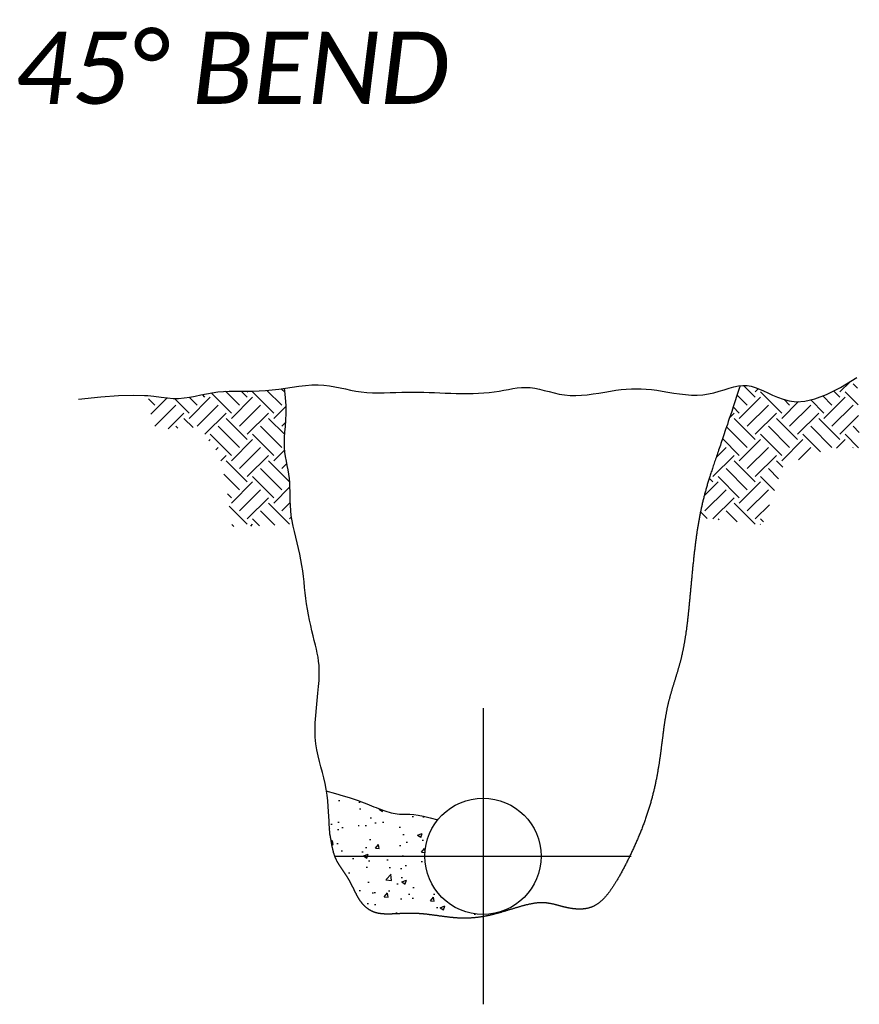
# Model space of a CAD drawing. Header units: feet. Extents: x 100 to 230, y 0 to 21.
# Tile 2 of 31: x 105.13 to 106.76, y 5.79 to 7.71. Entities that reach past the tile are written whole.
import ezdxf

# ---------------------------------------------------------------- set-up
doc = ezdxf.new("R2010")
doc.units = ezdxf.units.FT
doc.header["$MEASUREMENT"] = 0
doc.layers.add('G-ANNO-DETL', color=3, linetype='Continuous', lineweight=25)
for name, color, linetype in [('PF_P_Text', 7, 'Continuous'), ('SC_Shading1', 253, 'Continuous'), ('SH_Text', 7, 'Continuous')]:
    doc.layers.add(name, color=color, linetype=linetype)
doc.styles.add('Slanted-Normal', font='calibrii.ttf', dxfattribs={"height": 0.14})

msp = doc.modelspace()

# ---------------------------------------------------------------- hatches: boundary and pattern name
at = {"layer": 'SC_Shading1'}
h = msp.add_hatch(dxfattribs=at)
h.set_pattern_fill('AR-CONC', color=256, scale=0.0125)
h.set_pattern_definition([(50, (-1363.38273, -131.78383), (0.089657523, -0.007844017), [0.009375, -0.103125]), (355, (-1363.38273, -131.78383), (-0.0173439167, 0.094024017), [0.0075, -0.0825]), (100.4514445, (-1363.37526, -131.78448), (0.072313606, 0.086179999), [0.007967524, -0.087642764]), (46.1842, (-1363.38273, -131.75883), (0.133405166, -0.02068991), [0.0140625, -0.1546875]), (96.635635, (-1363.37161, -131.76055), (0.116832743, 0.121764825), [0.011951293, -0.13146422]), (351.184164, (-1363.38273, -131.75883), (0.116832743, 0.121764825), [0.01125, -0.12375]), (21, (-1363.37023, -131.76508), (0.0746133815, -0.0503273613), [0.009375, -0.103125]), (326, (-1363.37023, -131.76508), (0.0304144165, 0.0906437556), [0.0075, -0.0825]), (71.451445, (-1363.36401, -131.76927), (0.105027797, 0.040316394), [0.007967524, -0.087642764]), (37.5, (-1363.382728, -131.783827), (0.0015199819, 0.0416117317), [0, -0.0815, 0, -0.08375, 0, -0.0828125]), (7.5, (-1363.38273, -131.783827), (0.0328836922, 0.049301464), [0, -0.04775, 0, -0.079625, 0, -0.0315625]), (327.5, (-1363.410603, -131.783827), (0.0667278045, -0.002819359), [0, -0.03125, 0, -0.0975, 0, -0.129375]), (317.5, (-1363.423103, -131.783827), (0.0728982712, 0.0125131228), [0, -0.040625, 0, -0.06475, 0, -0.091875])])
h.paths.add_polyline_path([(105.9202, 6.0809, -0.171196), (105.9452, 6.1518), (105.9302, 6.1558), (105.9177, 6.1587), (105.9072, 6.1607), (105.8985, 6.1619), (105.8912, 6.1625), (105.8851, 6.1627), (105.8799, 6.1627), (105.8752, 6.1628), (105.8707, 6.163), (105.8665, 6.1634), (105.8623, 6.164), (105.8583, 6.1647), (105.8544, 6.1656), (105.8504, 6.1666), (105.8464, 6.1678), (105.8424, 6.1691), (105.8383, 6.1706), (105.834, 6.1721), (105.8297, 6.1737), (105.8253, 6.1754), (105.8208, 6.1772), (105.8162, 6.1791), (105.8116, 6.181), (105.807, 6.1829), (105.8022, 6.1848), (105.7969, 6.1869), (105.7907, 6.1892), (105.7829, 6.1919), (105.7732, 6.195), (105.7611, 6.1986), (105.7461, 6.2028), (105.7288, 6.2075), (105.7299, 6.1999), (105.7313, 6.1887), (105.7323, 6.1779), (105.733, 6.1676), (105.7336, 6.1581), (105.734, 6.1496), (105.7344, 6.1424), (105.7346, 6.1366), (105.7349, 6.1321), (105.7351, 6.1287), (105.7353, 6.1262), (105.7355, 6.1245), (105.7357, 6.1233), (105.7358, 6.1224), (105.736, 6.1218), (105.7362, 6.1209), (105.7364, 6.1196), (105.7367, 6.1182), (105.737, 6.1169), (105.7372, 6.1155), (105.7375, 6.1141), (105.7377, 6.1127), (105.7379, 6.1113), (105.7382, 6.1101), (105.7383, 6.1094), (105.7384, 6.1086), (105.7385, 6.1079), (105.7387, 6.1071), (105.7388, 6.1064), (105.7389, 6.1056), (105.7391, 6.1049), (105.7392, 6.1041), (105.7393, 6.1034), (105.7395, 6.1026), (105.7396, 6.1018), (105.7398, 6.101), (105.7399, 6.1003), (105.7401, 6.0995), (105.7402, 6.0987), (105.7404, 6.0979), (105.7406, 6.0972), (105.7407, 6.0964), (105.7409, 6.0956), (105.7411, 6.0948), (105.7412, 6.0941), (105.7414, 6.0933), (105.7416, 6.0925), (105.7418, 6.0917), (105.742, 6.0909), (105.7422, 6.0902), (105.7424, 6.0894), (105.7426, 6.0886), (105.7428, 6.0878), (105.7431, 6.0871), (105.7433, 6.0863), (105.7435, 6.0855), (105.7438, 6.0848), (105.744, 6.084), (105.7443, 6.0833), (105.7445, 6.0825), (105.7448, 6.0818), (105.7451, 6.081), (105.7454, 6.0803), (105.7457, 6.0795), (105.746, 6.0788), (105.7463, 6.078), (105.7466, 6.0773), (105.7469, 6.0766), (105.7472, 6.0759), (105.7476, 6.0752), (105.7479, 6.0744), (105.7482, 6.0737), (105.7486, 6.073), (105.7489, 6.0723), (105.7493, 6.0716), (105.7497, 6.0709), (105.75, 6.0702), (105.7504, 6.0695), (105.7508, 6.0688), (105.7512, 6.0681), (105.7516, 6.0675), (105.752, 6.0668), (105.7524, 6.0661), (105.7528, 6.0654), (105.7532, 6.0648), (105.7536, 6.0641), (105.754, 6.0634), (105.7544, 6.0627), (105.7548, 6.0621), (105.7553, 6.0614), (105.7557, 6.0608), (105.7561, 6.0601), (105.7565, 6.0594), (105.757, 6.0588), (105.7574, 6.0581), (105.7578, 6.0575), (105.7583, 6.0568), (105.7587, 6.0562), (105.7592, 6.0555), (105.7596, 6.0549), (105.76, 6.0543), (105.7605, 6.0536), (105.7609, 6.053), (105.7613, 6.0523), (105.7618, 6.0517), (105.7622, 6.0511), (105.7633, 6.0495), (105.7642, 6.0482), (105.7651, 6.0469), (105.7659, 6.0456), (105.7668, 6.0444), (105.7676, 6.0431), (105.7684, 6.0418), (105.7693, 6.0406), (105.7701, 6.0393), (105.7709, 6.038), (105.7716, 6.0368), (105.7724, 6.0355), (105.7731, 6.0342), (105.7738, 6.033), (105.7745, 6.0317), (105.7752, 6.0304), (105.7759, 6.0291), (105.7766, 6.0279), (105.7773, 6.0266), (105.7779, 6.0253), (105.7785, 6.024), (105.7792, 6.0228), (105.7798, 6.0215), (105.7804, 6.0203), (105.781, 6.019), (105.7815, 6.0181), (105.7818, 6.0174), (105.7821, 6.0168), (105.7824, 6.0162), (105.7827, 6.0156), (105.783, 6.015), (105.7833, 6.0144), (105.7836, 6.0137), (105.7839, 6.0131), (105.7842, 6.0125), (105.7845, 6.0119), (105.7848, 6.0113), (105.7851, 6.0107), (105.7854, 6.0101), (105.7857, 6.0095), (105.786, 6.0089), (105.7863, 6.0083), (105.7866, 6.0078), (105.7869, 6.0072), (105.7872, 6.0066), (105.7875, 6.006), (105.7878, 6.0054), (105.7881, 6.0049), (105.7884, 6.0043), (105.7887, 6.0037), (105.789, 6.0032), (105.7893, 6.0026), (105.7896, 6.002), (105.79, 6.0015), (105.7903, 6.0009), (105.7906, 6.0004), (105.7909, 5.9999), (105.7912, 5.9993), (105.7916, 5.9988), (105.7919, 5.9983), (105.7922, 5.9977), (105.7926, 5.9972), (105.7929, 5.9967), (105.7932, 5.9962), (105.7936, 5.9957), (105.7939, 5.9952), (105.7943, 5.9947), (105.7946, 5.9942), (105.795, 5.9937), (105.7953, 5.9932), (105.7957, 5.9927), (105.796, 5.9922), (105.7964, 5.9917), (105.7968, 5.9913), (105.7971, 5.9908), (105.7975, 5.9903), (105.7979, 5.9899), (105.7982, 5.9894), (105.7986, 5.989), (105.799, 5.9885), (105.7994, 5.9881), (105.7998, 5.9876), (105.8001, 5.9872), (105.8005, 5.9868), (105.8009, 5.9864), (105.8013, 5.9859), (105.8017, 5.9855), (105.8021, 5.9851), (105.8025, 5.9847), (105.8029, 5.9843), (105.8033, 5.9839), (105.8037, 5.9835), (105.8041, 5.9831), (105.8045, 5.9828), (105.805, 5.9824), (105.8054, 5.982), (105.8058, 5.9816), (105.8062, 5.9813), (105.8066, 5.9809), (105.8071, 5.9806), (105.8075, 5.9802), (105.8079, 5.9799), (105.8083, 5.9796), (105.8088, 5.9792), (105.8092, 5.9789), (105.8096, 5.9786), (105.8101, 5.9783), (105.8105, 5.978), (105.811, 5.9777), (105.8114, 5.9774), (105.8119, 5.9771), (105.8123, 5.9768), (105.8128, 5.9765), (105.8132, 5.9762), (105.8137, 5.9759), (105.8141, 5.9757), (105.8146, 5.9754), (105.8151, 5.9752), (105.8155, 5.9749), (105.816, 5.9747), (105.8165, 5.9744), (105.8169, 5.9742), (105.8174, 5.974), (105.8179, 5.9738), (105.8183, 5.9735), (105.8188, 5.9733), (105.8193, 5.9731), (105.8198, 5.9729), (105.8203, 5.9727), (105.8208, 5.9725), (105.8212, 5.9724), (105.8217, 5.9722), (105.8222, 5.972), (105.8227, 5.9718), (105.8232, 5.9717), (105.8237, 5.9715), (105.8242, 5.9714), (105.8247, 5.9712), (105.8252, 5.9711), (105.8258, 5.9709), (105.8263, 5.9708), (105.8268, 5.9707), (105.8273, 5.9705), (105.8278, 5.9704), (105.8284, 5.9703), (105.8289, 5.9702), (105.8294, 5.9701), (105.83, 5.97), (105.8305, 5.9699), (105.8311, 5.9698), (105.8316, 5.9697), (105.8322, 5.9696), (105.8327, 5.9695), (105.8333, 5.9694), (105.8339, 5.9694), (105.8345, 5.9693), (105.835, 5.9692), (105.8356, 5.9692), (105.8362, 5.9691), (105.8368, 5.9691), (105.8374, 5.969), (105.838, 5.969), (105.8386, 5.9689), (105.8392, 5.9689), (105.8398, 5.9688), (105.8404, 5.9688), (105.841, 5.9688), (105.8417, 5.9687), (105.8423, 5.9687), (105.8429, 5.9687), (105.8436, 5.9687), (105.8442, 5.9686), (105.8449, 5.9686), (105.8455, 5.9686), (105.8462, 5.9686), (105.8469, 5.9686), (105.8475, 5.9686), (105.8482, 5.9686), (105.8489, 5.9686), (105.8496, 5.9686), (105.8503, 5.9686), (105.851, 5.9686), (105.8517, 5.9686), (105.8524, 5.9686), (105.8531, 5.9687), (105.8539, 5.9687), (105.8546, 5.9687), (105.8553, 5.9687), (105.8561, 5.9687), (105.8568, 5.9688), (105.8576, 5.9688), (105.8584, 5.9688), (105.8591, 5.9688), (105.8599, 5.9689), (105.8607, 5.9689), (105.8615, 5.9689), (105.8623, 5.969), (105.8631, 5.969), (105.8639, 5.969), (105.8647, 5.9691), (105.8655, 5.9691), (105.8663, 5.9692), (105.8672, 5.9692), (105.868, 5.9692), (105.8688, 5.9693), (105.8702, 5.9693), (105.8719, 5.9694), (105.8736, 5.9695), (105.8753, 5.9695), (105.8771, 5.9696), (105.8789, 5.9697), (105.8807, 5.9697), (105.8826, 5.9698), (105.8844, 5.9698), (105.8863, 5.9698), (105.8882, 5.9699), (105.8902, 5.9699), (105.8921, 5.9699), (105.8941, 5.9699), (105.896, 5.9699), (105.898, 5.9698), (105.9001, 5.9698), (105.9021, 5.9697), (105.9041, 5.9697), (105.9062, 5.9696), (105.9083, 5.9694), (105.9104, 5.9693), (105.9125, 5.9692), (105.9146, 5.969), (105.9168, 5.9688), (105.9189, 5.9686), (105.9211, 5.9684), (105.9233, 5.9682), (105.9255, 5.9679), (105.9277, 5.9676), (105.9299, 5.9674), (105.9321, 5.9671), (105.9338, 5.9669), (105.9349, 5.9667), (105.9361, 5.9666), (105.9372, 5.9664), (105.9383, 5.9663), (105.9394, 5.9661), (105.9406, 5.9659), (105.9417, 5.9658), (105.9428, 5.9656), (105.944, 5.9655), (105.9451, 5.9653), (105.9462, 5.9652), (105.9474, 5.965), (105.9485, 5.9648), (105.9497, 5.9647), (105.9508, 5.9645), (105.9519, 5.9644), (105.9531, 5.9642), (105.9542, 5.9641), (105.9554, 5.9639), (105.9565, 5.9638), (105.9577, 5.9636), (105.9588, 5.9634), (105.96, 5.9633), (105.9611, 5.9632), (105.9623, 5.963), (105.9634, 5.9629), (105.9645, 5.9627), (105.9657, 5.9626), (105.9668, 5.9625), (105.968, 5.9623), (105.9691, 5.9622), (105.9703, 5.9621), (105.9714, 5.962), (105.9725, 5.9618), (105.9737, 5.9617), (105.9748, 5.9616), (105.976, 5.9615), (105.9771, 5.9614), (105.9782, 5.9613), (105.9794, 5.9612), (105.9805, 5.9612), (105.9816, 5.9611), (105.9828, 5.961), (105.9839, 5.9609), (105.985, 5.9609), (105.9862, 5.9608), (105.9873, 5.9607), (105.9884, 5.9607), (105.9895, 5.9607), (105.9906, 5.9606), (105.9918, 5.9606), (105.9929, 5.9606), (105.994, 5.9605), (105.9951, 5.9605), (105.9962, 5.9605), (105.9973, 5.9605), (105.9985, 5.9605), (105.9996, 5.9605), (106.0007, 5.9605), (106.0018, 5.9606), (106.0029, 5.9606), (106.004, 5.9606), (106.0051, 5.9607), (106.0062, 5.9607), (106.0074, 5.9608), (106.0085, 5.9608), (106.0096, 5.9609), (106.0107, 5.961), (106.0118, 5.961), (106.0129, 5.9611), (106.014, 5.9612), (106.0152, 5.9613), (106.0163, 5.9614), (106.0174, 5.9615), (106.0185, 5.9616), (106.0196, 5.9617), (106.0208, 5.9619), (106.0219, 5.962), (106.023, 5.9621), (106.0241, 5.9623), (106.0253, 5.9624), (106.0264, 5.9626), (106.0275, 5.9627), (106.0287, 5.9629), (106.0298, 5.9631), (106.0309, 5.9632), (106.0321, 5.9634), (106.0332, 5.9636), (106.0344, 5.9638), (106.0355, 5.964), (106.0367, 5.9642), (106.0378, 5.9645), (106.039, 5.9647), (106.0402, 5.9649), (106.0413, 5.9651), (106.0425, 5.9654), (106.0437, 5.9656), (106.0449, 5.9659), (106.046, 5.9661), (106.0472, 5.9664), (106.0484, 5.9667), (106.0496, 5.967), (106.0508, 5.9672), (106.052, 5.9675), (106.0532, 5.9678), (106.0544, 5.9681), (106.0557, 5.9685), (106.0553, 5.9702, -0.473402)])

# ---------------------------------------------------------------- linework, layer by layer
at = {"layer": 'G-ANNO-DETL'}
msp.add_line((106.0557, 5.9685), (106.0553, 5.9702), dxfattribs=at)
at = {"layer": 'SC_Shading1'}
for p, q in [((106.7267, 6.9832), (106.7465, 7.003)), ((105.5596, 6.9575), (105.5326, 6.9844)), ((105.575, 6.9729), (105.563, 6.9849)), ((105.575, 6.9832), (105.5766, 6.9848)), ((105.6264, 6.942), (105.5853, 6.9832)), ((105.6418, 6.9575), (105.6131, 6.9862)), ((105.6483, 6.9819), (105.6407, 6.9894)), ((106.5621, 6.9729), (106.5395, 6.9956)), ((106.5621, 6.9832), (106.5684, 6.9895)), ((106.6136, 6.942), (106.5724, 6.9832)), ((106.7267, 6.9729), (106.7145, 6.985)), ((106.7622, 6.9579), (106.737, 6.9832)), ((106.7608, 6.9902), (106.7524, 6.9986)), ((105.395, 6.9575), (105.3827, 6.9698)), ((105.3877, 6.9398), (105.4195, 6.9716)), ((105.4619, 6.942), (105.4333, 6.9706)), ((105.4773, 6.9575), (105.4618, 6.9729)), ((105.4619, 6.9317), (105.503, 6.9729)), ((105.4927, 6.9729), (105.4877, 6.9779)), ((105.5441, 6.942), (105.5049, 6.9813)), ((105.5441, 6.9317), (105.5853, 6.9729)), ((106.5467, 6.9575), (106.5271, 6.9771)), ((106.5313, 6.9317), (106.5724, 6.9729)), ((106.6136, 6.9317), (106.6462, 6.9644)), ((106.629, 6.9575), (106.6182, 6.9683)), ((106.6958, 6.942), (106.67, 6.9678)), ((106.7112, 6.9575), (106.6933, 6.9754)), ((106.6958, 6.9317), (106.737, 6.9729)), ((105.395, 6.9163), (105.4362, 6.9575)), ((105.4773, 6.9163), (105.5184, 6.9575)), ((105.5596, 6.9163), (105.6007, 6.9575)), ((105.6264, 6.9317), (105.6503, 6.9557)), ((106.5313, 6.942), (106.5194, 6.9539)), ((106.5467, 6.9163), (106.5878, 6.9575)), ((106.629, 6.9163), (106.6701, 6.9575)), ((106.7112, 6.9163), (106.7524, 6.9575)), ((105.4213, 6.9117), (105.4516, 6.942)), ((105.4696, 6.9137), (105.4516, 6.9317)), ((105.4927, 6.9009), (105.5339, 6.942)), ((105.575, 6.8906), (105.5339, 6.9317)), ((105.575, 6.9009), (105.6161, 6.942)), ((105.6478, 6.9001), (105.6161, 6.9317)), ((106.5126, 6.9336), (106.521, 6.942)), ((106.5621, 6.8906), (106.521, 6.9317)), ((106.5621, 6.9009), (106.6033, 6.942)), ((106.6444, 6.8906), (106.6033, 6.9317)), ((106.6444, 6.9009), (106.6855, 6.942)), ((106.7267, 6.8906), (106.6855, 6.9317)), ((106.7267, 6.9009), (106.7631, 6.9373)), ((105.44, 6.9125), (105.4362, 6.9163)), ((105.5596, 6.8752), (105.5184, 6.9163)), ((105.6418, 6.8752), (105.6007, 6.9163)), ((105.6418, 6.9163), (105.6496, 6.9241)), ((106.5467, 6.8752), (106.5065, 6.9155)), ((106.629, 6.8752), (106.5878, 6.9163)), ((106.7112, 6.8752), (106.6701, 6.9163)), ((106.7645, 6.9042), (106.7524, 6.9163)), ((105.5005, 6.8881), (105.503, 6.8906)), ((105.5441, 6.8598), (105.503, 6.9009)), ((105.5441, 6.8495), (105.5853, 6.8906)), ((105.6264, 6.8598), (105.5853, 6.9009)), ((106.5313, 6.8598), (106.4987, 6.8924)), ((106.5313, 6.8495), (106.5724, 6.8906)), ((106.6136, 6.8598), (106.5724, 6.9009)), ((106.6136, 6.8495), (106.6547, 6.8906)), ((106.6889, 6.8667), (106.6547, 6.9009)), ((106.7202, 6.8739), (106.737, 6.8906)), ((106.7631, 6.8747), (106.737, 6.9009)), ((105.5141, 6.8708), (105.5184, 6.8752)), ((105.5596, 6.8341), (105.6007, 6.8752)), ((105.6264, 6.8495), (105.6478, 6.8709)), ((106.4862, 6.8559), (106.5056, 6.8752)), ((106.5467, 6.8341), (106.5878, 6.8752)), ((106.6463, 6.8514), (106.6701, 6.8752)), ((106.7517, 6.8745), (106.7524, 6.8752)), ((105.5233, 6.8492), (105.5339, 6.8598)), ((105.575, 6.8084), (105.5339, 6.8495)), ((105.575, 6.8186), (105.6161, 6.8598)), ((105.6572, 6.8084), (105.6161, 6.8495)), ((106.4799, 6.8186), (106.521, 6.8598)), ((106.5621, 6.8084), (106.521, 6.8495)), ((106.5621, 6.8186), (106.6033, 6.8598)), ((106.6156, 6.8372), (106.6033, 6.8495)), ((105.6418, 6.7929), (105.6007, 6.8341)), ((105.6418, 6.8341), (105.6519, 6.8441)), ((106.5467, 6.7929), (106.5056, 6.8341)), ((106.6075, 6.8144), (106.5878, 6.8341)), ((105.5596, 6.7929), (105.5295, 6.823)), ((105.6264, 6.7775), (105.5853, 6.8186)), ((106.4799, 6.8084), (106.4729, 6.8154)), ((106.5313, 6.7775), (106.4902, 6.8186)), ((106.5995, 6.7916), (106.5724, 6.8186)), ((105.5441, 6.7672), (105.5853, 6.8084)), ((105.5596, 6.7518), (105.6007, 6.7929)), ((105.6264, 6.7672), (105.6579, 6.7987)), ((106.463, 6.7812), (106.4902, 6.8084)), ((106.4645, 6.7518), (106.5056, 6.7929)), ((106.5313, 6.7672), (106.5724, 6.8084)), ((106.5467, 6.7518), (106.5878, 6.7929)), ((105.5441, 6.7775), (105.5368, 6.7848)), ((105.575, 6.7364), (105.6161, 6.7775)), ((106.4799, 6.7364), (106.521, 6.7775)), ((105.575, 6.7261), (105.54, 6.761)), ((105.6572, 6.7261), (105.6161, 6.7672)), ((105.6418, 6.7518), (105.6585, 6.7685)), ((106.5619, 6.7264), (106.521, 6.7672)), ((106.5621, 6.7364), (106.5898, 6.764)), ((105.5986, 6.7231), (105.5853, 6.7364)), ((105.6284, 6.7241), (105.6007, 6.7518)), ((105.6572, 6.7364), (105.661, 6.7401)), ((106.4687, 6.7372), (106.4558, 6.7502)), ((106.492, 6.7345), (106.4902, 6.7364)), ((106.5269, 6.7305), (106.5056, 6.7518)), ((106.5781, 6.7307), (106.5724, 6.7364)), ((105.5488, 6.7214), (105.5449, 6.7253)), ((105.5817, 6.7225), (105.5853, 6.7261)), ((106.5716, 6.7252), (106.5724, 6.7261))]:
    msp.add_line(p, q, dxfattribs=at)
at = {"layer": 'SH_Text'}
for p, q in [((106.0331, 6.3686), (106.0331, 5.7932)), ((105.7455, 6.0809), (106.3208, 6.0809))]:
    msp.add_line(p, q, dxfattribs=at)
for points in [[(106.5382, 6.9956), (106.5463, 6.9953), (106.5543, 6.994), (106.5622, 6.9918), (106.5702, 6.9888), (106.5783, 6.9853), (106.5869, 6.9813), (106.596, 6.9771), (106.6057, 6.9729), (106.6163, 6.9688), (106.6282, 6.9656), (106.6421, 6.9641), (106.6584, 6.9652), (106.6778, 6.9696), (106.7008, 6.9782), (106.728, 6.9918), (106.7599, 7.0111)], [(105.3817, 6.9759), (105.393, 6.975), (105.4075, 6.9732), (105.4196, 6.9716), (105.4306, 6.9706), (105.4414, 6.9706), (105.4523, 6.9715), (105.4631, 6.9731), (105.4739, 6.9751), (105.4848, 6.9773), (105.4957, 6.9796), (105.5066, 6.9816), (105.5176, 6.9832), (105.5286, 6.9842), (105.5397, 6.9847), (105.5509, 6.9849), (105.5623, 6.9849), (105.5738, 6.9848), (105.5857, 6.9848), (105.5978, 6.9851), (105.6102, 6.9859), (105.623, 6.9871), (105.6361, 6.9888), (105.6492, 6.9906)], [(105.6637, 6.7252), (105.6622, 6.7329), (105.6605, 6.743), (105.6594, 6.7529), (105.6588, 6.7624), (105.6584, 6.7716), (105.6582, 6.7807), (105.6581, 6.7895), (105.6579, 6.7981), (105.6575, 6.8067), (105.6568, 6.8151), (105.6557, 6.8235), (105.6542, 6.8318), (105.6526, 6.8403), (105.651, 6.8488), (105.6495, 6.8574), (105.6482, 6.8663), (105.6474, 6.8754), (105.6471, 6.8848), (105.6474, 6.8945), (105.6481, 6.9048), (105.649, 6.9159), (105.6499, 6.928), (105.6504, 6.9412), (105.6503, 6.9559), (105.6494, 6.9722), (105.6473, 6.9903)], [(105.6492, 6.9906), (105.6624, 6.9925), (105.6754, 6.9943), (105.6882, 6.9957), (105.7006, 6.9966), (105.7125, 6.9968), (105.7239, 6.9963), (105.7347, 6.995), (105.7452, 6.9933), (105.7554, 6.9912), (105.7656, 6.9889), (105.7757, 6.9868), (105.7859, 6.9848), (105.7964, 6.9832), (105.8072, 6.9822), (105.8183, 6.9816), (105.8296, 6.9815), (105.841, 6.9816), (105.8525, 6.9819), (105.8639, 6.9823), (105.8752, 6.9826), (105.8863, 6.9829), (105.8972, 6.9829), (105.9078, 6.9828), (105.9183, 6.9826), (105.9286, 6.9823), (105.939, 6.9819), (105.9493, 6.9814), (105.9597, 6.981), (105.9703, 6.9806), (105.981, 6.9803), (105.9919, 6.9802), (106.0028, 6.9801), (106.0137, 6.9803), (106.0244, 6.9806), (106.035, 6.9812), (106.0452, 6.9821), (106.0551, 6.9832), (106.0646, 6.9847), (106.0737, 6.9863), (106.0825, 6.988), (106.0911, 6.9895), (106.0995, 6.9908), (106.1079, 6.9916), (106.1164, 6.9919), (106.125, 6.9915), (106.1338, 6.9903), (106.1428, 6.9884), (106.152, 6.9862), (106.1615, 6.9837), (106.1713, 6.9812), (106.1813, 6.979), (106.1917, 6.9773), (106.2023, 6.9762), (106.2133, 6.976), (106.2245, 6.9765), (106.2358, 6.9776), (106.2472, 6.9791), (106.2585, 6.9809), (106.2697, 6.9828), (106.2807, 6.9846), (106.2914, 6.9863), (106.3017, 6.9876), (106.3116, 6.9885), (106.3214, 6.989), (106.3311, 6.9892), (106.3408, 6.989), (106.3505, 6.9885), (106.3605, 6.9876), (106.3708, 6.9863), (106.3815, 6.9846), (106.3925, 6.9828), (106.4038, 6.981), (106.4152, 6.9793), (106.4266, 6.9779), (106.4381, 6.977), (106.4494, 6.9769), (106.4605, 6.9775), (106.4713, 6.9792), (106.4819, 6.9815), (106.4921, 6.9844), (106.502, 6.9874), (106.5115, 6.9903), (106.5208, 6.9928), (106.5296, 6.9947), (106.5382, 6.9956)], [(106.533, 6.995), (106.5313, 6.9897), (106.5267, 6.9759), (106.5227, 6.9641), (106.5194, 6.9539), (106.5165, 6.9453), (106.514, 6.9379), (106.5118, 6.9313), (106.5098, 6.9255), (106.508, 6.9201), (106.5063, 6.9151), (106.5047, 6.9104), (106.5032, 6.9059), (106.5018, 6.9017), (106.5005, 6.8978), (106.4992, 6.894), (106.4979, 6.8903), (106.4967, 6.8867), (106.4955, 6.8832), (106.4944, 6.8798), (106.4932, 6.8764), (106.4921, 6.8732), (106.491, 6.87), (106.49, 6.8669), (106.4889, 6.8638), (106.4879, 6.8609), (106.487, 6.858), (106.486, 6.8551), (106.4851, 6.8523), (106.4841, 6.8496), (106.4832, 6.847), (106.4824, 6.8444), (106.4815, 6.8418), (106.4807, 6.8393), (106.4799, 6.8369), (106.4791, 6.8345), (106.4783, 6.8322), (106.4776, 6.8299), (106.4768, 6.8276), (106.4761, 6.8254), (106.4754, 6.8232), (106.4747, 6.8211), (106.474, 6.819), (106.4734, 6.8169), (106.4727, 6.8149), (106.4721, 6.8128), (106.4715, 6.8109), (106.4708, 6.8089), (106.4702, 6.8069), (106.4697, 6.805), (106.4691, 6.8031), (106.4685, 6.8012), (106.468, 6.7993), (106.4674, 6.7974), (106.4669, 6.7956), (106.4664, 6.7937), (106.4659, 6.7919), (106.4653, 6.79), (106.4648, 6.7882), (106.4643, 6.7864), (106.4639, 6.7845), (106.4634, 6.7827), (106.4629, 6.7809), (106.4624, 6.7791), (106.462, 6.7773), (106.4615, 6.7754), (106.4611, 6.7736), (106.4606, 6.7718), (106.4602, 6.77), (106.4598, 6.7682), (106.4593, 6.7664), (106.4589, 6.7645), (106.4585, 6.7627), (106.4581, 6.7609), (106.4577, 6.7591), (106.4573, 6.7573), (106.4569, 6.7555), (106.4565, 6.7537), (106.4562, 6.7518), (106.4558, 6.75), (106.4554, 6.7482), (106.455, 6.7464), (106.4547, 6.7446), (106.4543, 6.7428), (106.454, 6.7409), (106.4536, 6.7391), (106.4533, 6.7373)], [(105.2472, 6.9693), (105.29, 6.9739), (105.3248, 6.9764), (105.3529, 6.977), (105.3752, 6.9764), (105.3817, 6.9759)], [(106.4533, 6.7373), (106.453, 6.7355), (106.4526, 6.7336), (106.4523, 6.7318), (106.452, 6.73), (106.4517, 6.7282), (106.4514, 6.7263), (106.4511, 6.7245), (106.4508, 6.7226), (106.4505, 6.7208), (106.4502, 6.719), (106.4499, 6.7171), (106.4496, 6.7153), (106.4493, 6.7134), (106.449, 6.7116), (106.4487, 6.7097), (106.4485, 6.7078), (106.4482, 6.706), (106.4479, 6.7041), (106.4477, 6.7022), (106.4474, 6.7004), (106.4471, 6.6985), (106.4469, 6.6966), (106.4466, 6.6947), (106.4464, 6.6928), (106.4461, 6.6909), (106.4459, 6.689), (106.4456, 6.6871), (106.4454, 6.6852), (106.4452, 6.6833), (106.4449, 6.6814), (106.4447, 6.6794), (106.4445, 6.6775), (106.4442, 6.6756), (106.444, 6.6736), (106.4438, 6.6717), (106.4436, 6.6697), (106.4434, 6.6678), (106.4431, 6.6658), (106.4429, 6.6638), (106.4427, 6.6619), (106.4425, 6.6599), (106.4423, 6.6579), (106.4421, 6.656), (106.4419, 6.654), (106.4417, 6.652), (106.4414, 6.65), (106.4412, 6.648), (106.441, 6.646), (106.4408, 6.644), (106.4406, 6.642), (106.4404, 6.64), (106.4402, 6.638), (106.44, 6.636), (106.4398, 6.634), (106.4397, 6.632), (106.4395, 6.63), (106.4393, 6.628), (106.4391, 6.626), (106.4389, 6.624), (106.4387, 6.6221), (106.4385, 6.6201), (106.4383, 6.6181), (106.4381, 6.6161), (106.4379, 6.6141), (106.4378, 6.6121), (106.4376, 6.6101), (106.4374, 6.6082), (106.4372, 6.6062), (106.437, 6.6042), (106.4368, 6.6023), (106.4367, 6.6003), (106.4365, 6.5984), (106.4363, 6.5964), (106.4361, 6.5945), (106.4359, 6.5925), (106.4358, 6.5906), (106.4356, 6.5887), (106.4354, 6.5868), (106.4352, 6.5848), (106.435, 6.5829), (106.4349, 6.5811), (106.4347, 6.5792), (106.4345, 6.5773), (106.4343, 6.5754), (106.4341, 6.5735), (106.434, 6.5717), (106.4338, 6.5699), (106.4336, 6.568), (106.4334, 6.5662), (106.4332, 6.5644), (106.4331, 6.5626), (106.4329, 6.5608), (106.4327, 6.559), (106.4325, 6.5572), (106.4323, 6.5555), (106.4321, 6.5537), (106.432, 6.552), (106.4318, 6.5503), (106.4316, 6.5485), (106.4314, 6.5468), (106.4312, 6.5451), (106.431, 6.5435), (106.4308, 6.5418), (106.4306, 6.5401), (106.4305, 6.5385), (106.4303, 6.5369), (106.4301, 6.5352), (106.4299, 6.5336), (106.4297, 6.532), (106.4295, 6.5304), (106.4293, 6.5289), (106.4291, 6.5273), (106.4289, 6.5257), (106.4287, 6.5242), (106.4285, 6.5227), (106.4283, 6.5211), (106.4281, 6.5196), (106.4279, 6.5181), (106.4276, 6.5166), (106.4274, 6.5151), (106.4272, 6.5136), (106.427, 6.5121), (106.4268, 6.5107), (106.4266, 6.5092), (106.4263, 6.5077), (106.4261, 6.5063), (106.4259, 6.5049), (106.4256, 6.5034), (106.4254, 6.502), (106.4252, 6.5006), (106.4249, 6.4992), (106.4247, 6.4978), (106.4245, 6.4963), (106.4242, 6.495), (106.424, 6.4936), (106.4237, 6.4922), (106.4235, 6.4908), (106.4232, 6.4894), (106.4229, 6.4881), (106.4227, 6.4867), (106.4224, 6.4853), (106.4221, 6.484), (106.4219, 6.4826), (106.4216, 6.4813), (106.4213, 6.4799), (106.421, 6.4786), (106.4207, 6.4772), (106.4204, 6.4759), (106.4202, 6.4746), (106.4199, 6.4733), (106.4196, 6.4719), (106.4192, 6.4706), (106.4189, 6.4693), (106.4186, 6.468), (106.4183, 6.4666), (106.418, 6.4653), (106.4177, 6.464), (106.4173, 6.4627), (106.417, 6.4614), (106.4167, 6.4601), (106.4163, 6.4587), (106.416, 6.4574), (106.4156, 6.4561), (106.4153, 6.4548), (106.4149, 6.4535), (106.4146, 6.4522), (106.4142, 6.4509), (106.4138, 6.4496), (106.4134, 6.4482), (106.4131, 6.4469), (106.4127, 6.4456), (106.4123, 6.4443), (106.4119, 6.443), (106.4115, 6.4417), (106.4111, 6.4404), (106.4108, 6.4391), (106.4104, 6.4377), (106.41, 6.4364), (106.4096, 6.4351), (106.4092, 6.4338), (106.4088, 6.4325), (106.4084, 6.4312), (106.408, 6.4298), (106.4075, 6.4285), (106.4071, 6.4272), (106.4067, 6.4259), (106.4063, 6.4246), (106.4059, 6.4232), (106.4055, 6.4219), (106.4051, 6.4206), (106.4047, 6.4193), (106.4043, 6.4179), (106.4039, 6.4166), (106.4035, 6.4153), (106.4031, 6.4139), (106.4026, 6.4126), (106.4022, 6.4113), (106.4018, 6.4099), (106.4014, 6.4086), (106.401, 6.4073), (106.4006, 6.4059), (106.4002, 6.4046), (106.3998, 6.4032), (106.3994, 6.4019), (106.399, 6.4006), (106.3987, 6.3992), (106.3983, 6.3979), (106.3979, 6.3965), (106.3975, 6.3952), (106.3971, 6.3938), (106.3967, 6.3924), (106.3964, 6.3911), (106.396, 6.3897), (106.3956, 6.3884), (106.3953, 6.387), (106.3949, 6.3856), (106.3946, 6.3843), (106.3942, 6.3829), (106.3939, 6.3815), (106.3935, 6.3801), (106.3932, 6.3788), (106.3929, 6.3774), (106.3925, 6.376), (106.3922, 6.3746), (106.3919, 6.3732), (106.3916, 6.3718), (106.3913, 6.3704), (106.391, 6.369), (106.3907, 6.3677), (106.3904, 6.3663), (106.3901, 6.3648), (106.3898, 6.3634), (106.3896, 6.362), (106.3893, 6.3606), (106.389, 6.3592), (106.3888, 6.3578), (106.3885, 6.3564), (106.3882, 6.3549), (106.388, 6.3535), (106.3877, 6.3521), (106.3875, 6.3507), (106.3873, 6.3492), (106.387, 6.3478), (106.3868, 6.3463), (106.3866, 6.3449), (106.3863, 6.3434), (106.3861, 6.342), (106.3859, 6.3405), (106.3857, 6.3391), (106.3855, 6.3376), (106.3853, 6.3362), (106.3851, 6.3347), (106.3848, 6.3332), (106.3846, 6.3317), (106.3844, 6.3303), (106.3842, 6.3288), (106.384, 6.3273), (106.3838, 6.3258), (106.3836, 6.3243), (106.3834, 6.3228), (106.3832, 6.3213), (106.383, 6.3198), (106.3829, 6.3183), (106.3827, 6.3168), (106.3825, 6.3152), (106.3823, 6.3137), (106.3821, 6.3122), (106.3819, 6.3106), (106.3817, 6.3091), (106.3815, 6.3076), (106.3813, 6.306), (106.3811, 6.3045), (106.3809, 6.3029), (106.3807, 6.3014), (106.3805, 6.2998), (106.3803, 6.2982), (106.3801, 6.2967), (106.3799, 6.2951), (106.3797, 6.2935), (106.3795, 6.2919), (106.3793, 6.2903), (106.3791, 6.2887), (106.3789, 6.2871), (106.3787, 6.2855), (106.3785, 6.2839), (106.3783, 6.2823), (106.3781, 6.2807), (106.3778, 6.279), (106.3776, 6.2774), (106.3774, 6.2758), (106.3772, 6.2741), (106.3769, 6.2725), (106.3767, 6.2708), (106.3764, 6.2692), (106.3762, 6.2675), (106.376, 6.2658), (106.3757, 6.2642), (106.3754, 6.2625), (106.3752, 6.2608), (106.3749, 6.2591), (106.3747, 6.2574), (106.3744, 6.2557), (106.3741, 6.254), (106.3738, 6.2523), (106.3735, 6.2506), (106.3732, 6.2489), (106.373, 6.2472), (106.3727, 6.2454), (106.3723, 6.2437), (106.372, 6.242), (106.3717, 6.2402), (106.3714, 6.2385), (106.3711, 6.2367), (106.3707, 6.2349), (106.3704, 6.2332), (106.37, 6.2314), (106.3697, 6.2296), (106.3693, 6.2278), (106.369, 6.226), (106.3686, 6.2242), (106.3682, 6.2224), (106.3678, 6.2206), (106.3674, 6.2188), (106.367, 6.217), (106.3666, 6.2152), (106.3662, 6.2134), (106.3658, 6.2115), (106.3653, 6.2097), (106.3649, 6.2078), (106.3645, 6.206), (106.364, 6.2041), (106.3635, 6.2023), (106.3631, 6.2004), (106.3626, 6.1985), (106.3621, 6.1967), (106.3616, 6.1948), (106.3611, 6.1929), (106.3606, 6.191), (106.3601, 6.1891), (106.3595, 6.1872), (106.359, 6.1853), (106.3584, 6.1834), (106.3579, 6.1815), (106.3573, 6.1795), (106.3567, 6.1776), (106.3561, 6.1757), (106.3555, 6.1737), (106.3549, 6.1718), (106.3543, 6.1698), (106.3537, 6.1678), (106.353, 6.1659), (106.3524, 6.1639), (106.3517, 6.1619), (106.3511, 6.1599), (106.3504, 6.158), (106.3497, 6.156), (106.349, 6.154), (106.3483, 6.152), (106.3476, 6.15), (106.3468, 6.148), (106.3461, 6.1459), (106.3454, 6.1439), (106.3446, 6.1419), (106.3438, 6.1399), (106.3431, 6.1379), (106.3423, 6.1359), (106.3415, 6.1338), (106.3407, 6.1318), (106.3399, 6.1298), (106.3391, 6.1278), (106.3383, 6.1258), (106.3374, 6.1237), (106.3366, 6.1217), (106.3358, 6.1197), (106.3349, 6.1177), (106.3341, 6.1157), (106.3332, 6.1137), (106.3324, 6.1117), (106.3315, 6.1097), (106.3306, 6.1077), (106.3297, 6.1057), (106.3289, 6.1037), (106.328, 6.1018), (106.3271, 6.0998), (106.3262, 6.0978), (106.3253, 6.0959), (106.3244, 6.0939), (106.3235, 6.092), (106.3226, 6.0901), (106.3217, 6.0881), (106.3208, 6.0862), (106.3199, 6.0843), (106.319, 6.0824), (106.3181, 6.0806), (106.3172, 6.0787), (106.3163, 6.0768), (106.3154, 6.075), (106.3145, 6.0732), (106.3136, 6.0713), (106.3126, 6.0695), (106.3117, 6.0677), (106.3108, 6.0659), (106.3099, 6.0642), (106.309, 6.0624), (106.3081, 6.0607), (106.3072, 6.059), (106.3063, 6.0573), (106.3054, 6.0556), (106.3045, 6.0539), (106.3036, 6.0523), (106.3027, 6.0506), (106.3019, 6.049), (106.301, 6.0474), (106.3001, 6.0458), (106.2992, 6.0443), (106.2983, 6.0427), (106.2975, 6.0412), (106.2966, 6.0397), (106.2958, 6.0382), (106.2949, 6.0368), (106.2941, 6.0353), (106.2932, 6.0339), (106.2924, 6.0325), (106.2915, 6.0311), (106.2907, 6.0298), (106.2899, 6.0284), (106.2891, 6.0271), (106.2882, 6.0258), (106.2874, 6.0245), (106.2866, 6.0233), (106.2858, 6.022), (106.285, 6.0208), (106.2842, 6.0196), (106.2834, 6.0184), (106.2826, 6.0173), (106.2818, 6.0161), (106.281, 6.015), (106.2802, 6.0139), (106.2794, 6.0128), (106.2787, 6.0118), (106.2779, 6.0107), (106.2771, 6.0097), (106.2763, 6.0087), (106.2755, 6.0077), (106.2748, 6.0067), (106.274, 6.0058), (106.2732, 6.0048), (106.2724, 6.0039), (106.2717, 6.003), (106.2709, 6.0021), (106.2701, 6.0013), (106.2694, 6.0004), (106.2686, 5.9996), (106.2678, 5.9988), (106.2671, 5.998), (106.2663, 5.9972), (106.2655, 5.9965), (106.2648, 5.9957), (106.264, 5.995), (106.2632, 5.9943), (106.2624, 5.9936), (106.2617, 5.993), (106.2609, 5.9923), (106.2601, 5.9917), (106.2594, 5.991), (106.2586, 5.9904), (106.2578, 5.9898), (106.257, 5.9893), (106.2562, 5.9887), (106.2555, 5.9882), (106.2547, 5.9876), (106.2539, 5.9871), (106.2531, 5.9866), (106.2523, 5.9862), (106.2515, 5.9857), (106.2507, 5.9853), (106.2499, 5.9848), (106.2491, 5.9844), (106.2483, 5.984), (106.2475, 5.9836), (106.2467, 5.9833), (106.2459, 5.9829), (106.245, 5.9826), (106.2442, 5.9822), (106.2434, 5.9819), (106.2426, 5.9816), (106.2417, 5.9813), (106.2409, 5.9811), (106.2401, 5.9808), (106.2392, 5.9805), (106.2384, 5.9803), (106.2375, 5.9801), (106.2367, 5.9799), (106.2358, 5.9797), (106.235, 5.9795), (106.2341, 5.9793), (106.2332, 5.9792), (106.2324, 5.979), (106.2315, 5.9789), (106.2306, 5.9788), (106.2298, 5.9787), (106.2289, 5.9786), (106.228, 5.9785), (106.2272, 5.9784), (106.2263, 5.9783), (106.2254, 5.9783), (106.2246, 5.9782), (106.2237, 5.9782), (106.2228, 5.9782), (106.2219, 5.9781), (106.221, 5.9781), (106.2202, 5.9781), (106.2193, 5.9781), (106.2184, 5.9782), (106.2175, 5.9782), (106.2167, 5.9782), (106.2158, 5.9783), (106.2149, 5.9783), (106.214, 5.9784), (106.2132, 5.9785), (106.2123, 5.9785), (106.2114, 5.9786), (106.2105, 5.9787), (106.2097, 5.9788), (106.2088, 5.9789), (106.2079, 5.979), (106.207, 5.9791), (106.2062, 5.9792), (106.2053, 5.9794), (106.2045, 5.9795), (106.2036, 5.9796), (106.2027, 5.9798), (106.2019, 5.9799), (106.201, 5.9801), (106.2002, 5.9802), (106.1993, 5.9804), (106.1985, 5.9806), (106.1976, 5.9808), (106.1968, 5.9809), (106.1959, 5.9811), (106.1951, 5.9813), (106.1943, 5.9815), (106.1934, 5.9817), (106.1926, 5.9819), (106.1918, 5.9821), (106.191, 5.9823), (106.1902, 5.9825), (106.1893, 5.9827), (106.1885, 5.9829), (106.1877, 5.9831), (106.1869, 5.9833), (106.1861, 5.9835), (106.1853, 5.9837), (106.1845, 5.9839), (106.1837, 5.9841), (106.1829, 5.9844), (106.1821, 5.9846), (106.1813, 5.9848), (106.1805, 5.985), (106.1798, 5.9852), (106.179, 5.9854), (106.1782, 5.9856), (106.1774, 5.9859), (106.1766, 5.9861), (106.1758, 5.9863), (106.175, 5.9865), (106.1742, 5.9867), (106.1734, 5.9869), (106.1726, 5.9871), (106.1718, 5.9873), (106.171, 5.9875), (106.1702, 5.9876), (106.1694, 5.9878), (106.1686, 5.988), (106.1678, 5.9882), (106.167, 5.9884), (106.1662, 5.9885), (106.1654, 5.9887), (106.1646, 5.9888), (106.1638, 5.989), (106.1629, 5.9891), (106.1621, 5.9893), (106.1613, 5.9894), (106.1604, 5.9896), (106.1596, 5.9897), (106.1587, 5.9898), (106.1579, 5.9899), (106.157, 5.99), (106.1562, 5.9901), (106.1553, 5.9902), (106.1544, 5.9903), (106.1535, 5.9903), (106.1526, 5.9904), (106.1517, 5.9904), (106.1508, 5.9905), (106.1499, 5.9905), (106.149, 5.9905), (106.1481, 5.9905), (106.1471, 5.9906), (106.1462, 5.9905), (106.1452, 5.9905), (106.1443, 5.9905), (106.1433, 5.9905), (106.1423, 5.9904), (106.1413, 5.9904), (106.1403, 5.9903), (106.1393, 5.9902), (106.1383, 5.9901), (106.1373, 5.99), (106.1362, 5.9899), (106.1352, 5.9898), (106.1341, 5.9896), (106.133, 5.9895), (106.132, 5.9893), (106.1309, 5.9891), (106.1298, 5.9889), (106.1287, 5.9887), (106.1275, 5.9885), (106.1264, 5.9883), (106.1253, 5.9881), (106.1241, 5.9878), (106.123, 5.9876), (106.1218, 5.9873), (106.1207, 5.9871), (106.1195, 5.9868), (106.1183, 5.9865), (106.1171, 5.9862), (106.1159, 5.9859), (106.1147, 5.9856), (106.1135, 5.9853), (106.1123, 5.985), (106.1111, 5.9847), (106.1099, 5.9843), (106.1086, 5.984), (106.1074, 5.9837), (106.1062, 5.9833), (106.1049, 5.9829), (106.1037, 5.9826), (106.1024, 5.9822), (106.1012, 5.9819), (106.0999, 5.9815), (106.0986, 5.9811), (106.0974, 5.9807), (106.0961, 5.9804), (106.0948, 5.98), (106.0936, 5.9796), (106.0923, 5.9792), (106.091, 5.9788), (106.0897, 5.9784), (106.0885, 5.978), (106.0872, 5.9776), (106.0859, 5.9772), (106.0846, 5.9769), (106.0834, 5.9765), (106.0821, 5.9761), (106.0808, 5.9757), (106.0795, 5.9753), (106.0782, 5.9749), (106.077, 5.9745), (106.0757, 5.9741), (106.0744, 5.9737), (106.0731, 5.9734), (106.0719, 5.973), (106.0706, 5.9726), (106.0693, 5.9722), (106.0681, 5.9719), (106.0668, 5.9715), (106.0656, 5.9711), (106.0643, 5.9708), (106.0631, 5.9704), (106.0618, 5.9701), (106.0606, 5.9698), (106.0593, 5.9694), (106.0581, 5.9691), (106.0569, 5.9688), (106.0557, 5.9685), (106.0544, 5.9681), (106.0532, 5.9678), (106.052, 5.9675), (106.0508, 5.9672), (106.0496, 5.967), (106.0484, 5.9667), (106.0472, 5.9664), (106.046, 5.9661), (106.0449, 5.9659), (106.0437, 5.9656), (106.0425, 5.9654), (106.0413, 5.9651), (106.0402, 5.9649), (106.039, 5.9647), (106.0378, 5.9645), (106.0367, 5.9642), (106.0355, 5.964), (106.0344, 5.9638), (106.0332, 5.9636), (106.0321, 5.9634)], [(105.7288, 6.2075), (105.7283, 6.2112), (105.7262, 6.2223), (105.7237, 6.2332), (105.7209, 6.2438), (105.718, 6.2544), (105.7151, 6.2651), (105.7124, 6.2761), (105.71, 6.2876), (105.7082, 6.2996), (105.7071, 6.3123), (105.7069, 6.3259), (105.7072, 6.3402), (105.7082, 6.3547), (105.7094, 6.3693), (105.7108, 6.3837), (105.7123, 6.3976), (105.7135, 6.4106), (105.7145, 6.4226), (105.7149, 6.4334), (105.7149, 6.443), (105.7144, 6.4517), (105.7136, 6.4599), (105.7124, 6.4677), (105.711, 6.4753), (105.7092, 6.4831), (105.7073, 6.4913), (105.7052, 6.5), (105.7029, 6.5092), (105.7006, 6.519), (105.6983, 6.529), (105.6961, 6.5394), (105.6939, 6.55), (105.692, 6.5607), (105.6903, 6.5714), (105.6888, 6.582), (105.6875, 6.5927), (105.6864, 6.6033), (105.6853, 6.6139), (105.6841, 6.6246), (105.6828, 6.6353), (105.6812, 6.6461), (105.6793, 6.6569), (105.6771, 6.6679), (105.6746, 6.6789), (105.672, 6.6899), (105.6693, 6.7009), (105.6667, 6.7117), (105.6642, 6.7224), (105.6637, 6.7252)], [(105.7276, 6.2078), (105.7461, 6.2028), (105.7611, 6.1986), (105.7732, 6.195), (105.7829, 6.1919), (105.7907, 6.1892), (105.7969, 6.1869), (105.8022, 6.1848), (105.807, 6.1829), (105.8116, 6.181), (105.8162, 6.1791), (105.8208, 6.1772), (105.8253, 6.1754), (105.8297, 6.1737), (105.834, 6.1721), (105.8383, 6.1706), (105.8424, 6.1691), (105.8464, 6.1678), (105.8504, 6.1666), (105.8544, 6.1656), (105.8583, 6.1647), (105.8623, 6.164), (105.8665, 6.1634), (105.8707, 6.163), (105.8752, 6.1628), (105.8799, 6.1627), (105.8851, 6.1627), (105.8912, 6.1625), (105.8985, 6.1619), (105.9072, 6.1607), (105.9177, 6.1587), (105.9302, 6.1558), (105.9452, 6.1518)], [(106.0321, 5.9634), (106.0309, 5.9632), (106.0298, 5.9631), (106.0287, 5.9629), (106.0275, 5.9627), (106.0264, 5.9626), (106.0253, 5.9624), (106.0241, 5.9623), (106.023, 5.9621), (106.0219, 5.962), (106.0208, 5.9619), (106.0196, 5.9617), (106.0185, 5.9616), (106.0174, 5.9615), (106.0163, 5.9614), (106.0152, 5.9613), (106.014, 5.9612), (106.0129, 5.9611), (106.0118, 5.961), (106.0107, 5.961), (106.0096, 5.9609), (106.0085, 5.9608), (106.0074, 5.9608), (106.0062, 5.9607), (106.0051, 5.9607), (106.004, 5.9606), (106.0029, 5.9606), (106.0018, 5.9606), (106.0007, 5.9605), (105.9996, 5.9605), (105.9985, 5.9605), (105.9973, 5.9605), (105.9962, 5.9605), (105.9951, 5.9605), (105.994, 5.9605), (105.9929, 5.9606), (105.9918, 5.9606), (105.9906, 5.9606), (105.9895, 5.9607), (105.9884, 5.9607), (105.9873, 5.9607), (105.9862, 5.9608), (105.985, 5.9609), (105.9839, 5.9609), (105.9828, 5.961), (105.9816, 5.9611), (105.9805, 5.9612), (105.9794, 5.9612), (105.9782, 5.9613), (105.9771, 5.9614), (105.976, 5.9615), (105.9748, 5.9616), (105.9737, 5.9617), (105.9725, 5.9618), (105.9714, 5.962), (105.9703, 5.9621), (105.9691, 5.9622), (105.968, 5.9623), (105.9668, 5.9625), (105.9657, 5.9626), (105.9645, 5.9627), (105.9634, 5.9629), (105.9623, 5.963), (105.9611, 5.9632), (105.96, 5.9633), (105.9588, 5.9634), (105.9577, 5.9636), (105.9565, 5.9638), (105.9554, 5.9639), (105.9542, 5.9641), (105.9531, 5.9642), (105.9519, 5.9644), (105.9508, 5.9645), (105.9497, 5.9647), (105.9485, 5.9648), (105.9474, 5.965), (105.9462, 5.9652), (105.9451, 5.9653), (105.944, 5.9655), (105.9428, 5.9656), (105.9417, 5.9658), (105.9406, 5.9659), (105.9394, 5.9661), (105.9383, 5.9663), (105.9372, 5.9664), (105.9361, 5.9666), (105.9349, 5.9667), (105.9338, 5.9669), (105.9327, 5.967), (105.9316, 5.9672), (105.9305, 5.9673), (105.9293, 5.9674), (105.9282, 5.9676), (105.9271, 5.9677), (105.926, 5.9678), (105.9249, 5.968), (105.9238, 5.9681), (105.9227, 5.9682), (105.9216, 5.9683), (105.9206, 5.9684), (105.9195, 5.9686), (105.9184, 5.9687), (105.9173, 5.9688), (105.9162, 5.9689), (105.9152, 5.969), (105.9141, 5.969), (105.913, 5.9691), (105.912, 5.9692), (105.9109, 5.9693), (105.9098, 5.9693), (105.9088, 5.9694), (105.9078, 5.9695), (105.9067, 5.9695), (105.9057, 5.9696), (105.9046, 5.9696), (105.9036, 5.9697), (105.9026, 5.9697), (105.9016, 5.9697), (105.9006, 5.9698), (105.8995, 5.9698), (105.8985, 5.9698), (105.8975, 5.9698), (105.8965, 5.9699), (105.8955, 5.9699), (105.8945, 5.9699), (105.8936, 5.9699), (105.8926, 5.9699), (105.8916, 5.9699), (105.8906, 5.9699), (105.8897, 5.9699), (105.8887, 5.9699), (105.8877, 5.9699), (105.8868, 5.9699), (105.8859, 5.9698), (105.8849, 5.9698), (105.884, 5.9698), (105.883, 5.9698), (105.8821, 5.9698), (105.8812, 5.9697), (105.8803, 5.9697), (105.8794, 5.9697), (105.8785, 5.9696), (105.8776, 5.9696), (105.8767, 5.9696), (105.8758, 5.9696), (105.8749, 5.9695), (105.874, 5.9695), (105.8731, 5.9694), (105.8723, 5.9694), (105.8714, 5.9694), (105.8705, 5.9693), (105.8697, 5.9693), (105.8688, 5.9693), (105.868, 5.9692), (105.8672, 5.9692), (105.8663, 5.9692), (105.8655, 5.9691), (105.8647, 5.9691), (105.8639, 5.969), (105.8631, 5.969), (105.8623, 5.969), (105.8615, 5.9689), (105.8607, 5.9689), (105.8599, 5.9689), (105.8591, 5.9688), (105.8584, 5.9688), (105.8576, 5.9688), (105.8568, 5.9688), (105.8561, 5.9687), (105.8553, 5.9687), (105.8546, 5.9687), (105.8539, 5.9687), (105.8531, 5.9687), (105.8524, 5.9686), (105.8517, 5.9686), (105.851, 5.9686), (105.8503, 5.9686), (105.8496, 5.9686), (105.8489, 5.9686), (105.8482, 5.9686), (105.8475, 5.9686), (105.8469, 5.9686), (105.8462, 5.9686), (105.8455, 5.9686), (105.8449, 5.9686), (105.8442, 5.9686), (105.8436, 5.9687), (105.8429, 5.9687), (105.8423, 5.9687), (105.8417, 5.9687), (105.841, 5.9688), (105.8404, 5.9688), (105.8398, 5.9688), (105.8392, 5.9689), (105.8386, 5.9689), (105.838, 5.969), (105.8374, 5.969), (105.8368, 5.9691), (105.8362, 5.9691), (105.8356, 5.9692), (105.835, 5.9692), (105.8345, 5.9693), (105.8339, 5.9694), (105.8333, 5.9694), (105.8327, 5.9695), (105.8322, 5.9696), (105.8316, 5.9697), (105.8311, 5.9698), (105.8305, 5.9699), (105.83, 5.97), (105.8294, 5.9701), (105.8289, 5.9702), (105.8284, 5.9703), (105.8278, 5.9704), (105.8273, 5.9705), (105.8268, 5.9707), (105.8263, 5.9708), (105.8258, 5.9709), (105.8252, 5.9711), (105.8247, 5.9712), (105.8242, 5.9714), (105.8237, 5.9715), (105.8232, 5.9717), (105.8227, 5.9718), (105.8222, 5.972), (105.8217, 5.9722), (105.8212, 5.9724), (105.8208, 5.9725), (105.8203, 5.9727), (105.8198, 5.9729), (105.8193, 5.9731), (105.8188, 5.9733), (105.8183, 5.9735), (105.8179, 5.9738), (105.8174, 5.974), (105.8169, 5.9742), (105.8165, 5.9744), (105.816, 5.9747), (105.8155, 5.9749), (105.8151, 5.9752), (105.8146, 5.9754), (105.8141, 5.9757), (105.8137, 5.9759), (105.8132, 5.9762), (105.8128, 5.9765), (105.8123, 5.9768), (105.8119, 5.9771), (105.8114, 5.9774), (105.811, 5.9777), (105.8105, 5.978), (105.8101, 5.9783), (105.8096, 5.9786), (105.8092, 5.9789), (105.8088, 5.9792), (105.8083, 5.9796), (105.8079, 5.9799), (105.8075, 5.9802), (105.8071, 5.9806), (105.8066, 5.9809), (105.8062, 5.9813), (105.8058, 5.9816), (105.8054, 5.982), (105.805, 5.9824), (105.8045, 5.9828), (105.8041, 5.9831), (105.8037, 5.9835), (105.8033, 5.9839), (105.8029, 5.9843), (105.8025, 5.9847), (105.8021, 5.9851), (105.8017, 5.9855), (105.8013, 5.9859), (105.8009, 5.9864), (105.8005, 5.9868), (105.8001, 5.9872), (105.7998, 5.9876), (105.7994, 5.9881), (105.799, 5.9885), (105.7986, 5.989), (105.7982, 5.9894), (105.7979, 5.9899), (105.7975, 5.9903), (105.7971, 5.9908), (105.7968, 5.9913), (105.7964, 5.9917), (105.796, 5.9922), (105.7957, 5.9927), (105.7953, 5.9932), (105.795, 5.9937), (105.7946, 5.9942), (105.7943, 5.9947), (105.7939, 5.9952), (105.7936, 5.9957), (105.7932, 5.9962), (105.7929, 5.9967), (105.7926, 5.9972), (105.7922, 5.9977), (105.7919, 5.9983), (105.7916, 5.9988), (105.7912, 5.9993), (105.7909, 5.9999), (105.7906, 6.0004), (105.7903, 6.0009), (105.79, 6.0015), (105.7896, 6.002), (105.7893, 6.0026), (105.789, 6.0032), (105.7887, 6.0037), (105.7884, 6.0043), (105.7881, 6.0049), (105.7878, 6.0054), (105.7875, 6.006), (105.7872, 6.0066), (105.7869, 6.0072), (105.7866, 6.0078), (105.7863, 6.0083), (105.786, 6.0089), (105.7857, 6.0095), (105.7854, 6.0101), (105.7851, 6.0107), (105.7848, 6.0113), (105.7845, 6.0119), (105.7842, 6.0125), (105.7839, 6.0131), (105.7836, 6.0137), (105.7833, 6.0144), (105.783, 6.015), (105.7827, 6.0156), (105.7824, 6.0162), (105.7821, 6.0168), (105.7818, 6.0174), (105.7815, 6.0181), (105.7812, 6.0187), (105.7809, 6.0193), (105.7806, 6.0199), (105.7803, 6.0206), (105.78, 6.0212), (105.7796, 6.0218), (105.7793, 6.0224), (105.779, 6.0231), (105.7787, 6.0237), (105.7784, 6.0243), (105.7781, 6.025), (105.7777, 6.0256), (105.7774, 6.0263), (105.7771, 6.0269), (105.7768, 6.0275), (105.7764, 6.0282), (105.7761, 6.0288), (105.7758, 6.0294), (105.7754, 6.0301), (105.7751, 6.0307), (105.7747, 6.0314), (105.7744, 6.032), (105.774, 6.0326), (105.7737, 6.0333), (105.7733, 6.0339), (105.7729, 6.0345), (105.7726, 6.0352), (105.7722, 6.0358), (105.7718, 6.0365), (105.7714, 6.0371), (105.771, 6.0377), (105.7707, 6.0384), (105.7703, 6.039), (105.7699, 6.0396), (105.7695, 6.0403), (105.7691, 6.0409), (105.7686, 6.0415), (105.7682, 6.0422), (105.7678, 6.0428), (105.7674, 6.0434), (105.767, 6.0441), (105.7666, 6.0447), (105.7661, 6.0453), (105.7657, 6.046), (105.7653, 6.0466), (105.7648, 6.0472), (105.7644, 6.0479), (105.764, 6.0485), (105.7635, 6.0491), (105.7631, 6.0498), (105.7627, 6.0504), (105.7622, 6.0511), (105.7618, 6.0517), (105.7613, 6.0523), (105.7609, 6.053), (105.7605, 6.0536), (105.76, 6.0543), (105.7596, 6.0549), (105.7592, 6.0555), (105.7587, 6.0562), (105.7583, 6.0568), (105.7578, 6.0575), (105.7574, 6.0581), (105.757, 6.0588), (105.7565, 6.0594), (105.7561, 6.0601), (105.7557, 6.0608), (105.7553, 6.0614), (105.7548, 6.0621), (105.7544, 6.0627), (105.754, 6.0634), (105.7536, 6.0641), (105.7532, 6.0648), (105.7528, 6.0654), (105.7524, 6.0661), (105.752, 6.0668), (105.7516, 6.0675), (105.7512, 6.0681), (105.7508, 6.0688), (105.7504, 6.0695), (105.75, 6.0702), (105.7497, 6.0709), (105.7493, 6.0716), (105.7489, 6.0723), (105.7486, 6.073), (105.7482, 6.0737), (105.7479, 6.0744), (105.7476, 6.0752), (105.7472, 6.0759), (105.7469, 6.0766), (105.7466, 6.0773), (105.7463, 6.078), (105.746, 6.0788), (105.7457, 6.0795), (105.7454, 6.0803), (105.7451, 6.081), (105.7448, 6.0818), (105.7445, 6.0825), (105.7443, 6.0833), (105.744, 6.084), (105.7438, 6.0848), (105.7435, 6.0855), (105.7433, 6.0863), (105.7431, 6.0871), (105.7428, 6.0878), (105.7426, 6.0886), (105.7424, 6.0894), (105.7422, 6.0902), (105.742, 6.0909), (105.7418, 6.0917), (105.7416, 6.0925), (105.7414, 6.0933), (105.7412, 6.0941), (105.7411, 6.0948), (105.7409, 6.0956), (105.7407, 6.0964), (105.7406, 6.0972), (105.7404, 6.0979), (105.7402, 6.0987), (105.7401, 6.0995), (105.7399, 6.1003), (105.7398, 6.101), (105.7396, 6.1018), (105.7395, 6.1026), (105.7393, 6.1034), (105.7392, 6.1041), (105.7391, 6.1049), (105.7389, 6.1056), (105.7388, 6.1064), (105.7387, 6.1071), (105.7385, 6.1079), (105.7384, 6.1086), (105.7383, 6.1094), (105.7382, 6.1101), (105.738, 6.1108), (105.7379, 6.1116), (105.7378, 6.1123), (105.7377, 6.113), (105.7375, 6.1137), (105.7374, 6.1144), (105.7373, 6.1151), (105.7371, 6.1158), (105.737, 6.1165), (105.7369, 6.1172), (105.7368, 6.1179), (105.7366, 6.1186), (105.7365, 6.1192), (105.7364, 6.1199), (105.7362, 6.1205), (105.7361, 6.1212), (105.736, 6.1218), (105.7358, 6.1224), (105.7357, 6.1233), (105.7355, 6.1245), (105.7353, 6.1262), (105.7351, 6.1287), (105.7349, 6.1321), (105.7346, 6.1366), (105.7344, 6.1424), (105.734, 6.1496), (105.7336, 6.1581), (105.733, 6.1676), (105.7323, 6.1779), (105.7313, 6.1887), (105.7299, 6.1999), (105.7288, 6.2075)]]:
    msp.add_lwpolyline(points, dxfattribs=at)
msp.add_circle((106.0331, 6.0809), 0.1129, dxfattribs=at)

# ---------------------------------------------------------------- texts
at = {"layer": 'PF_P_Text', "insert": (105.5452, 7.6121), "char_height": 0.14, "width": 1.35791, "attachment_point": 5, "style": 'Slanted-Normal'}
msp.add_mtext('45%%D BEND', dxfattribs=at)

doc.saveas('drawing.dxf')
